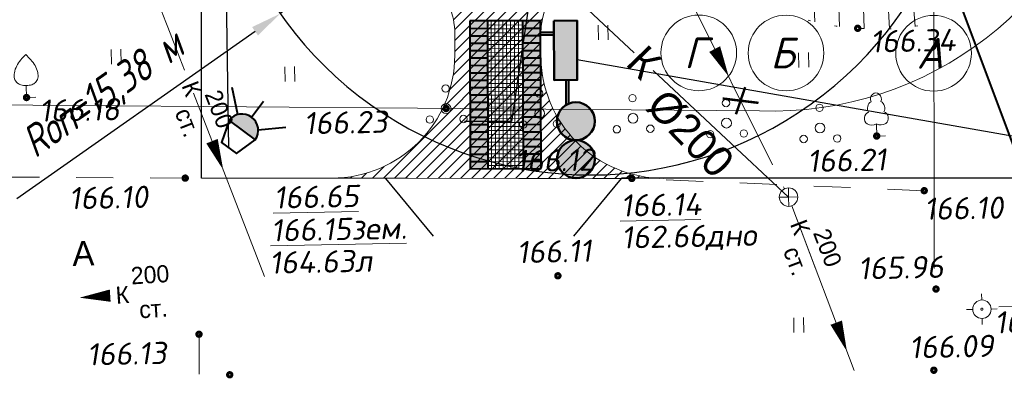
# Model space of a CAD drawing. Header units: millimetres. Extents: x 528565 to 529698, y -48331 to -46821.
# Tile 18 of 53: x 528952 to 528992, y -47358 to -47344. Entities that reach past the tile are written whole.
import ezdxf
from ezdxf import colors
from ezdxf.entities.mleader import LeaderData, LeaderLine
from ezdxf.enums import TextEntityAlignment as Align
from ezdxf.math import Vec2, Vec3

# ---------------------------------------------------------------- set-up
doc = ezdxf.new("R2010")
doc.units = ezdxf.units.MM
for name, pattern in [('LU024', [3, 1.5, -1.5]), ('LU197', [9, 8, -1]), ('LUTT007', [1, 0, -1])]:
    doc.linetypes.add(name, pattern=pattern)
doc.layers.get('Defpoints').update_dxf_attribs({"color": 140})
for name, color, linetype, lineweight in [('!ПОС_траншея', 42, 'Continuous', 40), ('02 План', 7, 'Continuous', 25), ('_ПР_КЛ_10', 10, 'ОПС_W2', 30), ('ELEKTROSET_', 6, 'LU1191', 9), ('KANALIZACIA', 1, 'LU197', 13), ('OTMETKI', 7, 'Continuous', 13), ('TEXT', 7, 'Continuous', 13), ('TOPOGRAFIA', 7, 'Continuous', 13), ('ГП ГП', 10, 'ОПС_W2', 30), ('Пожарка', 1, 'Continuous', 40), ('Уличн.ограждение', 172, 'FENCELINE1', 50), ('электрика', 1, 'Continuous', 40), ('ЭС', 1, 'Continuous', 60)]:
    doc.layers.add(name, color=color, linetype=linetype, lineweight=lineweight)
doc.layers.add('_ГП_Штр.тротуар', color=7, linetype='Continuous', lineweight=13, true_color=0xc77a5c)
doc.layers.add('ГП ОСИ', color=7, linetype='Continuous')
doc.layers.add('ГП СЕТИ', color=7, linetype='Continuous')
doc.styles.add('ESKD1', font='txt', dxfattribs={"width": 1.2, "oblique": 14.99430549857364})
doc.styles.add('GOST 2.304', font='CS_Gost2304.shx', dxfattribs={"oblique": 15})
doc.styles.add('SIMPLEX_K', font='txt')
doc.styles.get("Standard").update_dxf_attribs({"font": 'arial.ttf'})
doc.styles.add('Standard_k', font='simplex.shx', dxfattribs={"oblique": 10})
doc.styles.add('ОПС', font='arial.ttf')
doc.styles.add('СГЕНЕРИР_СТИЛЬ_1', font='times.ttf')
doc.styles.add('тип1', font='txt.shx')
doc.linetypes.add('FENCELINE1', pattern='A,6.35,-2.54,[133,ltypeshp.shx,S=2.54,R=0,X=-2.54,Y=0],-2.54,25.4', length=36.83)
doc.linetypes.add('g5_474_2b', pattern='A,1,-0.25,[33,GUGK_2005.shx,S=1,R=0,X=0,Y=0],-0.25,1', length=2.5)
doc.linetypes.add('LU1191', pattern='A,1,-2,0.29,[131,ltypeshp01.shx,S=1.3,R=180,X=0.9229999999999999,Y=0.65],0.29,[131,ltypeshp01.shx,S=1.3,R=180,X=1.3,Y=0.65],5,[131,ltypeshp01.shx,S=1.3,R=0,X=-1.3,Y=-0.65],0.58,[131,ltypeshp01.shx,S=1.3,R=0,X=-1.3,Y=-0.65],-2,3', length=14.16)
doc.linetypes.add('MyLine', pattern='A,5,-1,["ЭлС",Standard,S=1,R=0,X=0,Y=-0.5],-4', length=10)
doc.linetypes.add('ОПС_W2', pattern='A,10,-0.5,["W2",ОПС,S=1,R=0,X=0,Y=-0.5],-2.5', length=13)
doc.linetypes.add('пути', pattern='A,3.81,[130,ltypeshp.shx,S=6.35,R=0,X=0,Y=0],3.81', length=7.62)
doc.linetypes.add('связь', pattern='A,2.5,-1.5,["/",тип1,S=-1,R=0,X=0,Y=0.5],-1.5,2.5', length=8)
doc.dimstyles.new('ISO-25', dxfattribs={"dimtxt": 2.5, "dimasz": 2.5, "dimexe": 1.25, "dimexo": 0.625, "dimtad": 1, "dimtxsty": 'Standard', "dimcen": 2.5, "dimadec": 0, "dimazin": 0, "dimtfac": 1, "dimtmove": 0, "dimatfit": 3, "dimfxl": 0, "dimarcsym": 0})

# ---------------------------------------------------------------- blocks, each defined once
blk = doc.blocks.new('Pk_blok')
at = {"color": 0, "linetype": 'Continuous', "lineweight": 13, "const_width": 0.25}
blk.add_lwpolyline([(-0.175, 0, 1), (0.175, 0, 1)], format="xyb", close=True, dxfattribs=at)
blk = doc.blocks.new('KK_blok')
at = {"color": 0, "linetype": 'Continuous', "lineweight": 13}
for q in [(-0.75, 9.18454765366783e-17), (4.592273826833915e-17, 0.75), (-1.377682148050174e-16, -0.75), (0.75, -1.836909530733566e-16)]:
    blk.add_line((0, 0), q, dxfattribs=at)
blk.add_circle((0, 0), 0.75, dxfattribs=at)
blk = doc.blocks.new('U3882')
at = {"layer": 'TOPOGRAFIA'}
blk.add_lwpolyline([(0, 0.9794138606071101), (0, 0), (0.7625562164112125, 0.00207088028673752)], dxfattribs=at)
blk.add_open_spline([(0, 3.4902818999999), (0.1413497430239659, 3.350951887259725), (0.4180826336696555, 3.078173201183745), (0.7648066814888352, 2.59542138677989), (0.9660154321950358, 2.077771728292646), (0.9982355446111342, 1.560509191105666), (0.7743433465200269, 1.193416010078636), (0.419890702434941, 0.9897153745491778), (0.0006247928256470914, 0.9742393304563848), (-0.4124746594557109, 0.986662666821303), (-0.7599777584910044, 1.193398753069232), (-1.001415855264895, 1.549069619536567), (-0.9650760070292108, 2.07852754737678), (-0.7650761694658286, 2.595204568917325), (-0.4180123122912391, 3.078229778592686), (-0.1413259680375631, 3.350971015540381), (0, 3.4902818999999)], degree=3, knots=[0, 0, 0, 0, 0.6056083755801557, 1.185653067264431, 1.776143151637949, 2.240838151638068, 2.64244907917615, 2.990040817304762, 3.470374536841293, 3.950708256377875, 4.268678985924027, 4.696621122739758, 5.161316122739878, 5.751806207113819, 6.331850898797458, 6.937459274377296, 6.937459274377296, 6.937459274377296, 6.937459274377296], dxfattribs=at)
blk = doc.blocks.new('U388')
at = {"layer": 'TOPOGRAFIA'}
for p, q in [((0, 0.9806231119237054), (0, 0)), ((0, 0), (0.7200000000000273, 0.002031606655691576))]:
    blk.add_line(p, q, dxfattribs=at)
for centre, major_axis, ratio, start_param, end_param in [((0, 3.004683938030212), (4.160164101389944e-16, 0.4953160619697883), 0.9000000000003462, 4.281298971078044, 8.285071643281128), ((-0.1460103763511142, 2.251308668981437), (-4.133707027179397e-14, 0.617547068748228), 0.8999999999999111, 0.4847449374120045, 2.084744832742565), ((0.1460103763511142, 2.251308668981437), (4.128832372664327e-14, 0.6175470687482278), 0.8999999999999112, 4.19844047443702, 5.798440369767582), ((-0.4977695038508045, 1.437670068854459), (1.712278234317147e-12, 0.5307801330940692), 0.8999999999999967, 0.2804679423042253, 2.547920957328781), ((0.4977695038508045, 1.437670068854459), (-1.712874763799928e-12, 0.5307801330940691), 0.8999999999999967, 3.735264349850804, 6.00271736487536), ((-0.3662926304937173, 1.884971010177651), (1.42535125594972e-12, 0.991709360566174), 0.9000000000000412, 2.678506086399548, 3.564479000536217), ((0.3662926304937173, 1.884971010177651), (-1.427068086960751e-12, 0.9917093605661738), 0.9000000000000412, 2.718706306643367, 3.604679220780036)]:
    blk.add_ellipse(centre, major_axis=major_axis, ratio=ratio, start_param=start_param, end_param=end_param, dxfattribs=at)
blk = doc.blocks.new('U394')
for centre, radius in [((-0.007333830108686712, 1.633033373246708), 0.3), ((0, 0), 0.4), ((-1.344137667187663, -0.8689467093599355), 0.3), ((1.388695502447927, -0.8773993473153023), 0.3)]:
    blk.add_circle(centre, radius)
blk = doc.blocks.new('U401t')
at = {"layer": 'TOPOGRAFIA'}
for p, q in [((-0.4000000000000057, 0), (-0.4000000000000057, 1.199999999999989)), ((0.4000000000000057, 0), (0.4000000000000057, 1.199999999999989))]:
    blk.add_line(p, q, dxfattribs=at)
blk = doc.blocks.new('OSI_ZDAN')
at = {"layer": '_ПР_КЛ_10', "color": 0, "linetype": 'Continuous', "lineweight": 0}
blk.add_circle((0, 0), 3.2, dxfattribs=at)
at = {"layer": '_ПР_КЛ_10', "color": 0, "linetype": 'Continuous', "lineweight": 0, "style": 'ESKD1', "oblique": 14.99430549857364, "width": 1.2}
blk.add_attdef('NAME', text='', height=2.6, dxfattribs=at).set_placement((-0.3, 0), align=Align.MIDDLE_CENTER)
blk = doc.blocks.new('TSO_blok')
at = {"color": 0, "linetype": 'Continuous', "lineweight": 15}
for p, q in [((4.592273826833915e-17, 0.75), (7.653789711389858e-17, 1.25)), ((-0.75, 9.18454765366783e-17), (-1.25, 1.530757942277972e-16)), ((-1.377682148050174e-16, -0.75), (-2.296136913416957e-16, -1.25)), ((0.75, -1.836909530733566e-16), (1.25, -3.061515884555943e-16))]:
    blk.add_line(p, q, dxfattribs=at)
at = {"color": 0, "linetype": 'Continuous', "lineweight": 15, "const_width": 0.075}
blk.add_lwpolyline([(-0.0875, 0, 1), (0.0875, 0, 1)], format="xyb", close=True, dxfattribs=at)
at = {"color": 0, "linetype": 'Continuous', "lineweight": 15}
blk.add_circle((0, 0), 0.75, dxfattribs=at)
blk = doc.blocks.new('A$C7B8D562C')
at = {"layer": '_ПР_КЛ_10', "linetype": 'ByBlock', "lineweight": 0, "const_width": 0.1, "flags": 128}
for points in [[(42.2179896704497, 7.817594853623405), (41.8436823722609, 6.717278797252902)], [(41.30105010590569, 7.356118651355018), (42.7606219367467, 7.178754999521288)]]:
    blk.add_lwpolyline(points, dxfattribs=at)
at = {"layer": 'ELEKTROSET_', "flags": 128}
blk.add_lwpolyline([(8.016607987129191, 7.126805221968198), (42.80251183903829, 6.85531070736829, 0.3597034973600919), (57.24494816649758, 17.96508080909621), (57.28804194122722, 28.74507824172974), (56.53590461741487, 61.27555187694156), (56.68571543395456, 111.9720983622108), (56.58426590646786, 152.7959929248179), (56.30012339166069, 156.1553225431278), (73.83854515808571, 156.5145812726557)], format="xyb", dxfattribs=at)
at = {"layer": 'KANALIZACIA'}
for p, q in [((31.73573597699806, 27.94035318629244), (43.81564220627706, 3.683484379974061)), ((22.6680641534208, 0.1149533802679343), (16.74702523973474, 15.39878499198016)), ((44.11575764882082, 2.997156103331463), (45.08450575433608, 0.4420751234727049)), ((44.11575764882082, 2.997156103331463), (46.65723483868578, -3.706010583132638))]:
    blk.add_line(p, q, dxfattribs=at)
at = {"layer": 'KANALIZACIA', "linetype": 'Continuous'}
for points in [[(40.97739080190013, 9.366398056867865, 0.50000486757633, 0, 0), (41.54766653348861, 8.254050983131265, 0, 0, 0), (40.93176874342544, 9.455385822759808, 0, 0, 0)], [(20.5326726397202, 5.621562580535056, 0.50000486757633, 0, 0), (20.98788457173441, 4.457383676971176, 0, 0, 0), (20.49625568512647, 5.714696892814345, 0, 0, 0)], [(45.92218131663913, -1.755592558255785, 0.50000486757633, 0, 0), (46.35756295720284, -2.927331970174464, 0, 0, 0), (45.88735078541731, -1.6618534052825, 0, 0, 0)]]:
    blk.add_lwpolyline(points, format="xyseb", dxfattribs=at)
at = {"layer": 'TOPOGRAFIA'}
for p, q in [((46.00732229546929, 11.61741698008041), (46.0486788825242, 10.27840153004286)), ((47.00677768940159, 11.65064892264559), (47.06177075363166, 10.195874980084)), ((48.00567985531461, 11.69734282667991), (48.09323661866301, 10.18521418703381)), ((49.00295184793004, 11.77065788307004), (49.13834860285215, 10.28924910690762)), ((45.00785062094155, 11.58465389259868), (45.04820548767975, 10.46718978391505))]:
    blk.add_line(p, q, dxfattribs=at)
blk.add_lwpolyline([(49.90161686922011, 0.4420751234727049), (49.89039307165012, 13.9786207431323)], dxfattribs=at)
at = {"layer": 'TOPOGRAFIA', "linetype": 'LU024', "flags": 128}
blk.add_lwpolyline([(49.50067603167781, 3.608863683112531), (37.60785587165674, 4.10741288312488), (19.44362355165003, 4.119419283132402), (8.016607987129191, 4.185697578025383)], dxfattribs=at)
at = {"layer": 'TOPOGRAFIA', "linetype": 'LUTT007', "lineweight": 20}
blk.add_open_spline([(42.80445216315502, 11.49352983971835), (43.46886602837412, 11.12105218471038), (44.71644864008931, 10.42164377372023), (47.14159475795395, 10.13291798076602), (48.93506943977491, 10.16024492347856), (49.89329758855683, 10.47560623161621)], degree=3, knots=[0, 0, 0, 0, 2.25557942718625, 4.235344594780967, 7.307954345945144, 7.307954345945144, 7.307954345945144, 7.307954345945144], dxfattribs=at)
at = {"layer": 'ГП СЕТИ', "color": 25}
for p, q in [((35.6228607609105, 11.14578672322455), (37.69825168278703, 9.209906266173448)), ((38.47023065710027, 8.489820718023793), (43.98281147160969, 3.347802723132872))]:
    blk.add_line(p, q, dxfattribs=at)
at = {"layer": 'OTMETKI', "linetype": 'Continuous'}
for p, xscale, yscale, zscale, rotation in [((46.79687475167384, 10.21093984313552), 0.50000486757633, 0.50000486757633, 0.50000486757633, 1.173488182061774), ((12.98908443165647, 7.396952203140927), 0.50000486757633, 0.50000486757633, 0.50000486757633, 1.173488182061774), ((30.05501687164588, 6.94835724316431), 0.50000486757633, 0.50000486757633, 0.50000486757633, 1.173488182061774), ((47.56772767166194, 5.831765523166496), 0.50000486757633, 0.50000486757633, 0.50000486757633, 1.173488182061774), ((47.56772767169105, 5.831765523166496), 0.50000486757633, 0.50000486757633, 0.50000486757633, 1.173488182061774), ((19.44362355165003, 4.119419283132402), 0.50000486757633, 0.50000486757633, 0.50000486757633, 1.173488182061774), ((37.60785587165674, 4.10741288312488), 0.50000486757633, 0.50000486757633, 0.50000486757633, 1.173488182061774), ((49.50067603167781, 3.608863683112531), 0.50000486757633, 0.50000486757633, 0.50000486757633, 1.173488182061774), ((49.50067603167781, 3.608863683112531), 0.50000486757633, 0.50000486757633, 0.50000486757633, 1.173488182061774), ((34.60124287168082, 0.1499701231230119), 0.50000486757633, 0.50000486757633, 0.50000486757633, 1.173488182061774), ((49.98065979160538, -0.3891838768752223), 0.50000486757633, 0.50000486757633, 0.50000486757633, 1.173488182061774), ((49.89221355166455, -3.688719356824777), 0.5000048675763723, 0.5000048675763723, 0.5000048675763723, 250.9950757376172), ((49.89221355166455, -3.688719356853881), 0.50000486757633, 0.50000486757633, 0.50000486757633, 1.173488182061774)]:
    blk.add_blockref('Pk_blok', p, dxfattribs=dict(at, xscale=xscale, yscale=yscale, zscale=zscale, rotation=rotation))
at = {"layer": 'TOPOGRAFIA', "xscale": 0.50000486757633, "yscale": 0.50000486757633, "zscale": 0.50000486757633, "rotation": 1.173488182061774}
for name, p in [('U401t', (36.45059548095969, 9.739315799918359)), ('U401t', (16.63836475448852, 8.75932982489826)), ('U401t', (44.60247633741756, 8.62185590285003)), ('U3882', (12.98908443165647, 7.396952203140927)), ('U401t', (23.70674832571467, 8.049853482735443)), ('U394', (30.05501687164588, 6.94835724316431)), ('U394', (33.85635166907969, 6.751043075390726)), ('U388', (47.56772767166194, 5.831765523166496)), ('U388', (47.56772767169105, 5.831765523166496)), ('U394', (37.65768646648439, 6.553728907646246)), ('U394', (41.4590212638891, 6.356414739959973)), ('U394', (45.26035606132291, 6.159100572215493)), ('U394', (45.26035606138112, 6.159100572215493)), ('U401t', (44.40332624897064, -2.154072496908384))]:
    blk.add_blockref(name, p, dxfattribs=at)
at = {"layer": 'TOPOGRAFIA', "linetype": 'Continuous', "xscale": 0.50000486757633, "yscale": 0.50000486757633, "zscale": 0.50000486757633, "rotation": 1.173488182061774}
for name, p in [('KK_blok', (43.98281147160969, 3.347802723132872)), ('TSO_blok', (51.84825745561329, -1.20891612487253))]:
    blk.add_blockref(name, p, dxfattribs=at)
at = {"layer": 'ГП ОСИ', "color": 5, "linetype": 'Continuous', "lineweight": 30, "ltscale": 0.4807692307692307, "xscale": 0.4807692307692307, "yscale": 0.4807692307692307, "zscale": 0.4807692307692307}
for p, values in [((40.33041694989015, 9.211819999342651), {'NAME': 'Г'}), ((49.8804029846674, 9.195487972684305), {'NAME': 'А'})]:
    blk.add_blockref('OSI_ZDAN', p, dxfattribs=at).add_auto_attribs(values)
at = {"layer": 'ГП ОСИ', "color": 5, "linetype": 'ByBlock', "lineweight": 0, "xscale": 0.4807692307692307, "yscale": 0.4807692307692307, "zscale": 0.4807692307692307}
blk.add_blockref('OSI_ZDAN', (43.88041175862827, 9.205748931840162), dxfattribs=at).add_auto_attribs({'NAME': 'Б'})
at = {"layer": 'KANALIZACIA', "linetype": 'Continuous', "lineweight": 13, "style": 'SIMPLEX_K'}
for rotation, p in [(291.1766368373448, (19.70754469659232, 7.756869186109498)), (290.7640100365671, (44.45851494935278, 2.126027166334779)), (290.7640100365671, (44.45851494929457, 2.126027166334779))]:
    blk.add_text('К', height=0.700006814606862, rotation=rotation, dxfattribs=at).set_placement(p, align=Align.MIDDLE)
for s, rotation, p in [('200', 291.1766368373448, (20.21983490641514, 7.530672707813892)), ('ст.', 291.1766368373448, (19.00607299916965, 6.795586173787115)), ('200', 290.7640100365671, (44.96916289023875, 1.896147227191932)), ('200', 290.7640100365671, (44.96916289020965, 1.896147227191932)), ('ст.', 290.7640100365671, (43.75013863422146, 1.169820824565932))]:
    blk.add_text(s, height=0.700006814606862, rotation=rotation, dxfattribs=at).set_placement(p)
at = {"layer": 'KANALIZACIA', "linetype": 'Continuous', "lineweight": 13, "style": 'Standard_k', "oblique": 10}
for s, p in [('162.66дно', (37.19412492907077, 1.255726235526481)), ('164.63л', (22.87656941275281, 0.2306936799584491))]:
    blk.add_text(s, height=0.9000087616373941, rotation=1.173488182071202, dxfattribs=at).set_placement(p)
at = {"layer": 'OTMETKI', "style": 'Standard_k', "oblique": 10}
for s, rotation, p in [('166.34', 1.173488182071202, (47.29882275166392, 10.12119984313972)), ('166.18', 1.173488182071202, (13.49103243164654, 7.307212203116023)), ('166.23', 1.173488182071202, (24.25572243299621, 6.797594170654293)), ('166.12', 1.173488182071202, (32.86224353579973, 5.260319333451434)), ('166.21', 1.173488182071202, (44.73573539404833, 5.263640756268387)), ('166.21', 1.173488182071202, (44.73573539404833, 5.263640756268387)), ('166.10', 1.173488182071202, (14.70099632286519, 3.747783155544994)), ('%%u166.65', 1.173488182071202, (23.03335708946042, 3.77760531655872)), ('%%u166.14', 1.173488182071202, (37.14915084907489, 3.451287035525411)), ('166.10', 0.9425058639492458, (49.49458514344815, 3.322166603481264)), ('166.10', 0.9425058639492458, (49.49458514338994, 3.322166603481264)), ('%%u166.15зем.', 1.173488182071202, (22.92454285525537, 2.442770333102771)), ('166.11', 1.173488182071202, (32.91685543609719, 1.559087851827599)), ('165.96', 1.173488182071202, (46.80341910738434, 0.898215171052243)), ('165.96', 1.173488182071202, (46.80341910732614, 0.898215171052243)), ('%%o165.99', 1.173488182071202, (52.35020545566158, -1.29865612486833)), ('166.09', 1.173488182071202, (48.88174813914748, -2.311947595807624))]:
    blk.add_text(s, height=0.9000087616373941, rotation=rotation, dxfattribs=at).set_placement(p, align=Align.TOP_LEFT)
at = {"layer": 'TEXT', "style": 'SIMPLEX_K'}
blk.add_text('А', height=1.00000973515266, rotation=1.173488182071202, dxfattribs=at).set_placement((14.86381143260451, 0.5522305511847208))
at = {"layer": 'ГП СЕТИ', "color": 25, "style": 'SIMPLEX_K'}
for s, p in [('К', (37.31090512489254, 8.748017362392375)), ('%%C200', (38.13209182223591, 6.980612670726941))]:
    blk.add_text(s, height=1.25, rotation=314, dxfattribs=at).set_placement(p)
blk = doc.blocks.new('_None')
blk = doc.blocks.new('moidodir')
at = {"layer": '_ГП_Штр.тротуар', "lineweight": 50, "true_color": 0x293189}
h = blk.add_hatch(color=177, dxfattribs=at)
h.dxf.hatch_style = 1
h.paths.add_polyline_path([(-128.0936206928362, -28.40609771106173, 1), (-97.21527701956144, -28.40609771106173, 1)])
h.paths.add_polyline_path([(-97.21527701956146, -28.40609771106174, 1), (-66.33693334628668, -28.40609771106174, 1)])
h.paths.add_polyline_path([(1.4210854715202e-14, -10.74819406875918), (-48.25512163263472, -10.74819406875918), (-48.25512163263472, -29.70271533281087), (0, -29.70271533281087)])
h.paths.add_polyline_path([(-48.25512163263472, -20.22545470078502), (-68.68240032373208, -20.22545470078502, -0.03983622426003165), (-67.55074956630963, -22.40549069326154), (-48.25512163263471, -22.40549069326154)])
h.paths.add_polyline_path([(-9.581402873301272, 3.552713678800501e-15), (-11.76327211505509, 0), (-11.7632721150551, -10.74819406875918), (-9.581402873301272, -10.74819406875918)])
h.paths.add_polyline_path([(-114.2377348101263, 57.72011864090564), (-120.2502471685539, 57.72011864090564), (-120.2502471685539, 43.29008898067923), (-114.2377348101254, 43.29008898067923)])
h.paths.add_polyline_path([(-108.2252224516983, 57.72011864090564), (-114.2377348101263, 57.72011864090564), (-114.2377348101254, 43.29008898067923), (-108.2252224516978, 43.29008898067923)])
h.paths.add_polyline_path([(-102.2127100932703, 57.72011864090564), (-108.2252224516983, 57.72011864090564), (-108.2252224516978, 43.29008898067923), (-102.2127100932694, 43.29008898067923)])
h.paths.add_polyline_path([(-96.20019773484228, 57.72011864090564), (-102.2127100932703, 57.72011864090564), (-102.2127100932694, 43.29008898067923), (-96.20019773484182, 43.29008898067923)])
h.paths.add_polyline_path([(-90.18768537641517, 57.72011864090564), (-96.20019773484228, 57.72011864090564), (-96.20019773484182, 43.29008898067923), (-90.18768537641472, 43.29008898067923)])
h.paths.add_polyline_path([(-84.17517301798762, 57.72011864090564), (-90.18768537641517, 57.72011864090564), (-90.18768537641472, 43.29008898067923), (-84.17517301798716, 43.29008898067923)])
h.paths.add_polyline_path([(-78.16266065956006, 57.72011864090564), (-84.17517301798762, 57.72011864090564), (-84.17517301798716, 43.29008898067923), (-78.16266065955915, 43.29008898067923)])
h.paths.add_polyline_path([(-72.15014830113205, 57.72011864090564), (-78.16266065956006, 57.72011864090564), (-78.16266065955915, 43.29008898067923), (-72.1501483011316, 43.29008898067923)])
h.paths.add_polyline_path([(-66.13763594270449, 57.72011864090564), (-72.15014830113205, 57.72011864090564), (-72.1501483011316, 43.29008898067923), (-66.13763594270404, 43.29008898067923)])
h.paths.add_polyline_path([(-60.12512358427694, 57.72011864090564), (-66.13763594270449, 57.72011864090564), (-66.13763594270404, 43.29008898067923), (-60.12512358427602, 43.29008898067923)])
h.paths.add_polyline_path([(-54.11261122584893, 57.72011864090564), (-60.12512358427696, 57.72011864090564), (-60.12512358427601, 43.29008898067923), (-54.11261122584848, 43.29008898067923)])
h.paths.add_polyline_path([(-48.10009886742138, 57.72011864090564), (-54.11261122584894, 57.72011864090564), (-54.11261122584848, 43.29008898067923), (-48.10009886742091, 43.29008898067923)])
h.paths.add_polyline_path([(-42.08758650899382, 57.72011864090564), (-48.10009886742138, 57.72011864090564), (-48.10009886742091, 43.29008898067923), (-42.08758650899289, 43.29008898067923)])
h.paths.add_polyline_path([(-36.07507415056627, 57.72011864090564), (-42.08758650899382, 57.72011864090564), (-42.08758650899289, 43.29008898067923), (-36.07507415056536, 43.29008898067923)])
h.paths.add_polyline_path([(-30.06256179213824, 57.72011864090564), (-36.07507415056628, 57.72011864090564), (-36.07507415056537, 43.29008898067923), (-30.06256179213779, 43.29008898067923)])
h.paths.add_polyline_path([(-24.05004943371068, 57.72011864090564), (-30.06256179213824, 57.72011864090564), (-30.06256179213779, 43.29008898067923), (-24.05004943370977, 43.29008898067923)])
h.paths.add_polyline_path([(-18.03753707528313, 57.72011864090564), (-24.05004943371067, 57.72011864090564), (-24.05004943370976, 43.29008898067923), (-18.03753707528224, 43.29008898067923)])
h.paths.add_polyline_path([(-12.02502471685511, 57.72011864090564), (-18.03753707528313, 57.72011864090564), (-18.03753707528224, 43.29008898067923), (-12.02502471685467, 43.29008898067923)])
h.paths.add_polyline_path([(-6.012512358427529, 57.72011864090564), (-12.02502471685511, 57.72011864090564), (-12.02502471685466, 43.29008898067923), (-6.012512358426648, 43.29008898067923)])
h.paths.add_polyline_path([(-1.4210854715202e-14, 57.72011864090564), (-6.012512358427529, 57.72011864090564), (-6.012512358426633, 43.29008898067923), (-1.4210854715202e-14, 43.29008898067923)])
h.paths.add_polyline_path([(0, 14.43002966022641), (-6.012512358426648, 14.43002966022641), (-6.012512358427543, 0), (0, -7.105427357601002e-15)])
h.paths.add_polyline_path([(-6.012512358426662, 14.43002966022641), (-12.02502471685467, 14.43002966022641), (-12.02502471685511, 0), (-6.012512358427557, 7.105427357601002e-15)])
h.paths.add_polyline_path([(-12.02502471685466, 14.4300296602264), (-18.03753707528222, 14.4300296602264), (-18.03753707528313, -7.105427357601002e-15), (-12.02502471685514, 0)])
h.paths.add_polyline_path([(-18.03753707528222, 14.43002966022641), (-24.05004943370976, 14.43002966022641), (-24.05004943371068, 0), (-18.03753707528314, -7.105427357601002e-15)])
h.paths.add_polyline_path([(-24.05004943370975, 14.43002966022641), (-30.06256179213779, 14.43002966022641), (-30.06256179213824, 0), (-24.05004943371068, 0)])
h.paths.add_polyline_path([(-30.0625617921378, 14.43002966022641), (-36.07507415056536, 14.43002966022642), (-36.07507415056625, 0), (-30.06256179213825, 7.105427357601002e-15)])
h.paths.add_polyline_path([(-36.07507415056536, 14.43002966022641), (-42.0875865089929, 14.43002966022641), (-42.08758650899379, 0), (-36.07507415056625, 7.105427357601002e-15)])
h.paths.add_polyline_path([(-42.0875865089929, 14.43002966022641), (-48.10009886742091, 14.43002966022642), (-48.10009886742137, 0), (-42.08758650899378, -7.105427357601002e-15)])
h.paths.add_polyline_path([(-48.10009886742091, 14.43002966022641), (-54.11261122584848, 14.43002966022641), (-54.11261122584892, 0), (-48.10009886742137, 0)])
h.paths.add_polyline_path([(-54.1126112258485, 14.43002966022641), (-60.12512358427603, 14.43002966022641), (-60.12512358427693, 0), (-54.11261122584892, 0)])
h.paths.add_polyline_path([(-60.12512358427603, 14.43002966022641), (-66.13763594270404, 14.43002966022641), (-66.13763594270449, 0), (-60.12512358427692, 0)])
h.paths.add_polyline_path([(-66.13763594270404, 14.43002966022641), (-72.1501483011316, 14.43002966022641), (-72.15014830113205, 0), (-66.13763594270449, 0)])
h.paths.add_polyline_path([(-72.1501483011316, 14.43002966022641), (-78.16266065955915, 14.43002966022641), (-78.16266065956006, 0), (-72.15014830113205, 0)])
h.paths.add_polyline_path([(-78.16266065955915, 14.43002966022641), (-84.17517301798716, 14.43002966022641), (-84.17517301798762, 0), (-78.16266065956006, -7.105427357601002e-15)])
h.paths.add_polyline_path([(-90.18768537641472, 14.43002966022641), (-96.20019773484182, 14.43002966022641), (-96.20019773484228, 0), (-90.18768537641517, 7.105427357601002e-15)])
h.paths.add_polyline_path([(-84.17517301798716, 14.43002966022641), (-90.18768537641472, 14.43002966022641), (-90.18768537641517, -7.105427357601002e-15), (-84.17517301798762, -7.105427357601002e-15)])
h.paths.add_polyline_path([(-96.20019773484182, 14.43002966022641), (-102.2127100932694, 14.43002966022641), (-102.2127100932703, 0), (-96.20019773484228, -7.105427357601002e-15)])
h.paths.add_polyline_path([(-102.2127100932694, 14.43002966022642), (-108.2252224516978, 14.43002966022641), (-108.2252224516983, 0), (-102.2127100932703, 7.105427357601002e-15)])
h.paths.add_polyline_path([(-108.2252224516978, 14.43002966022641), (-114.2377348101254, 14.43002966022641), (-114.2377348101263, 0), (-108.2252224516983, -7.105427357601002e-15)])
h.paths.add_polyline_path([(-114.2377348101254, 14.43002966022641), (-120.2502471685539, 14.43002966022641), (-120.2502471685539, 0), (-114.2377348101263, 0)])
at = {"layer": '_ГП_Штр.тротуар', "lineweight": 20, "true_color": 0x293189}
h = blk.add_hatch(dxfattribs=at)
h.set_pattern_fill('ANSI37', color=177, angle=45)
h.set_pattern_definition([(90, (0, 0), (-3.175, 0), []), (180, (0, 0), (-2.220446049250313e-16, -3.175), [])])
h.paths.add_polyline_path([(0, 43.29008898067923), (-120.2502471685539, 43.29008898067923), (-120.2502471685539, 14.43002966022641), (0, 14.43002966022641)])
at = {"lineweight": 40, "ltscale": 200}
for p, q in [((0, 57.72011864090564), (-120.2502471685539, 57.72011864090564)), ((-120.2502471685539, 57.72011864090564), (-120.2502471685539, 0)), ((-114.2377348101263, 57.72011864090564), (-114.2377348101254, 43.29008898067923)), ((-108.2252224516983, 57.72011864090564), (-108.2252224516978, 43.29008898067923)), ((-102.2127100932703, 57.72011864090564), (-102.2127100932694, 43.29008898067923)), ((-96.20019773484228, 57.72011864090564), (-96.20019773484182, 43.29008898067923)), ((-90.18768537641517, 57.72011864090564), (-90.18768537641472, 43.29008898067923)), ((-84.17517301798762, 57.72011864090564), (-84.17517301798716, 43.29008898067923)), ((-78.16266065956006, 57.72011864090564), (-78.16266065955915, 43.29008898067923)), ((-72.15014830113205, 57.72011864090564), (-72.1501483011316, 43.29008898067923)), ((-66.13763594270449, 57.72011864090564), (-66.13763594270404, 43.29008898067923)), ((-60.12512358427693, 57.72011864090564), (-60.12512358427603, 43.29008898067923)), ((-54.11261122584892, 57.72011864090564), (-54.11261122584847, 43.29008898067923)), ((-48.10009886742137, 57.72011864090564), (-48.10009886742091, 43.29008898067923)), ((-42.08758650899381, 57.72011864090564), (-42.0875865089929, 43.29008898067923)), ((-36.07507415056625, 57.72011864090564), (-36.07507415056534, 43.29008898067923)), ((-30.06256179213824, 57.72011864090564), (-30.06256179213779, 43.29008898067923)), ((-24.05004943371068, 57.72011864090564), (-24.05004943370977, 43.29008898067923)), ((-18.03753707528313, 57.72011864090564), (-18.03753707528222, 43.29008898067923)), ((-12.02502471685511, 57.72011864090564), (-12.02502471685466, 43.29008898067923)), ((-6.012512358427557, 57.72011864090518), (-6.012512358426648, 43.29008898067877)), ((0, 0), (0, 57.72011864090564)), ((0, 43.29008898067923), (-120.2502471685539, 43.29008898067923)), ((-120.2502471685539, 14.43002966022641), (0, 14.43002966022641)), ((-114.2377348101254, 14.43002966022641), (-114.2377348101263, 0)), ((-108.2252224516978, 14.43002966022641), (-108.2252224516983, 0)), ((-102.2127100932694, 14.43002966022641), (-102.2127100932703, 0)), ((-96.20019773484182, 14.43002966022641), (-96.20019773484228, 0)), ((-90.18768537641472, 14.43002966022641), (-90.18768537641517, 0)), ((-84.17517301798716, 14.43002966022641), (-84.17517301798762, 0)), ((-78.16266065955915, 14.43002966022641), (-78.16266065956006, 0)), ((-72.1501483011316, 14.43002966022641), (-72.15014830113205, 0)), ((-66.13763594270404, 14.43002966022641), (-66.13763594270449, 0)), ((-60.12512358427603, 14.43002966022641), (-60.12512358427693, 0)), ((-54.11261122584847, 14.43002966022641), (-54.11261122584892, 0)), ((-48.10009886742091, 14.43002966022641), (-48.10009886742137, 0)), ((-42.0875865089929, 14.43002966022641), (-42.08758650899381, 0)), ((-36.07507415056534, 14.43002966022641), (-36.07507415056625, 0)), ((-30.06256179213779, 14.43002966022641), (-30.06256179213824, 0)), ((-24.05004943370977, 14.43002966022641), (-24.05004943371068, 0)), ((-18.03753707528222, 14.43002966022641), (-18.03753707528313, 0)), ((-12.02502471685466, 14.43002966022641), (-12.02502471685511, 0)), ((-6.012512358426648, 14.4300296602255), (-6.012512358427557, -9.094947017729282e-13)), ((-120.2502471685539, 0), (0, 0)), ((-11.76327211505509, -10.74819406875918), (-11.76327211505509, 0)), ((-9.581402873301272, -10.74819406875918), (-9.581402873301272, 0)), ((-48.25512163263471, -20.22545470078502), (-68.6824003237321, -20.22545470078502)), ((-48.25512163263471, -22.40549069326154), (-67.55074956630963, -22.40549069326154))]:
    blk.add_line(p, q, dxfattribs=at)
at = {"lineweight": 50, "ltscale": 200}
blk.add_lwpolyline([(0, -10.74819406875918), (-48.25512163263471, -10.74819406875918), (-48.25512163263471, -29.70271533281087), (0, -29.70271533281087)], close=True, dxfattribs=at)
for centre in [(-112.6544488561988, -28.40609771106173), (-81.77610518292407, -28.40609771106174)]:
    blk.add_circle(centre, 15.43917183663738, dxfattribs=at)
blk = doc.blocks.new('дрл-1000')
at = {"lineweight": 30}
h = blk.add_hatch(color=2, dxfattribs=at)
h.dxf.hatch_style = 1
h.paths.add_polyline_path([(-1.874872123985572, 4.083036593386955), (0.7563254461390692, 4.083036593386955, 1)])
at = {"layer": '!ПОС_траншея', "color": 2, "ltscale": 0.25}
for p, q in [((-0.5592733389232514, 5.398635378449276), (-0.5592733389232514, 7.020913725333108)), ((-1.592097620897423, 4.897944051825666), (-3.278359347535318, 6.407647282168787)), ((0.4735509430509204, 4.897944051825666), (2.159812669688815, 6.407647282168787))]:
    blk.add_line(p, q, dxfattribs=at)
at = {"layer": '!ПОС_траншея', "color": 0, "ltscale": 0.25}
blk.add_line((-1.874872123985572, 4.083036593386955), (0.7563254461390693, 4.083036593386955), dxfattribs=at)
blk.add_lwpolyline([(-1.874872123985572, 4.083036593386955), (-1.314078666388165, 2.284665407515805), (0.1955319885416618, 2.284665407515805), (0.7563254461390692, 4.083036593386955)], dxfattribs=at)
at = {"layer": '!ПОС_траншея', "color": 2, "ltscale": 0.25}
blk.add_lwpolyline([(-1.874872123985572, 4.083036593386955), (0.7563254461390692, 4.083036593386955)], dxfattribs=at)
at = {"layer": '!ПОС_траншея', "color": 0, "ltscale": 0.25}
blk.add_arc((-0.5592733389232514, 4.083036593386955), 1.315598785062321, 0, 180, dxfattribs=at)
blk = doc.blocks.new('*D115')
at = {"color": 0, "lineweight": -2, "transparency": 16777216}
for p, q in [((528974.8801401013, -47334.46536130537), (528962.2667538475, -47343.31306607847)), ((528951.5599869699, -47350.82336589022), (528961.2434132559, -47344.03089198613))]:
    blk.add_line(p, q, dxfattribs=at)
at = {"color": 0, "transparency": 16777216}
blk.add_solid([(528961.1237756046, -47343.86033522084), (528961.3630509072, -47344.20144875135), (528962.2667538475, -47343.31306607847)], dxfattribs=at)
at = {"layer": 'Defpoints', "color": 0, "transparency": 16777216}
for p in [(528974.8801401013, -47334.46536130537), (528962.2667538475, -47343.31306607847)]:
    blk.add_point(p, dxfattribs=at)
at = {"color": 0, "transparency": 16777216, "insert": (528955.1004213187, -47346.6603672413), "char_height": 1.25, "attachment_point": 5, "rotation": 35.047876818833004, "style": 'GOST 2.304', "bg_fill": 3, "box_fill_scale": 1.1, "bg_fill_color": 256, "bg_fill_true_color": 13158600, "bg_fill_transparency": 0}
blk.add_mtext('Rоп=15,38 м', dxfattribs=at)
blk = doc.blocks.new('A$Cc5acb128')
at = {"layer": 'ГП ГП', "linetype": 'ByBlock', "lineweight": 0, "true_color": 0x22346e}
h = blk.add_hatch(dxfattribs=at)
h.set_pattern_fill('ANSI31', color=159, scale=0.1)
h.set_pattern_definition([(45, (0, 0), (-0.2245064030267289, 0.2245064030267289), [])])
edge = h.paths.add_edge_path()
edge.add_line((-3.323619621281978, -16.61886647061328), (-15.3225492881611, -16.62101779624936))
edge.add_line((-15.3225492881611, -16.62101779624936), (-15.32468995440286, -27.39209695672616))
edge.add_line((-15.32468995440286, -27.39209695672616), (-13.02632676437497, -27.39209695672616))
edge.add_line((-13.02632676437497, -27.39209695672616), (-13.02632676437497, -31.89209695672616))
edge.add_line((-13.02632676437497, -31.89209695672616), (-16.52632676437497, -31.89209695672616))
edge.add_line((-16.52632676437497, -31.89209695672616), (-16.52632676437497, -34.74006916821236))
edge.add_line((-16.52632676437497, -34.74006916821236), (-16.02674329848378, -34.73998106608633))
edge.add_arc((-16.0262142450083, -37.73998101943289), 2.999999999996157, -0.007437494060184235, 90.01010417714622, ccw=False)
edge.add_line((-13.02621427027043, -37.74037044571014), (-13.02632676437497, -38.60698457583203))
edge.add_arc((-18.02632676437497, -38.60698457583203), 5, -89.95142051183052, 0, ccw=False)
edge.add_line((-18.02208740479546, -43.60698277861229), (-4.525576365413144, -43.61716645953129))
edge.add_arc((-4.526326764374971, -38.6171665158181), 5.000000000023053, 180.0000000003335, 270.008598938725, ccw=False)
edge.add_line((-9.526326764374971, -38.6171665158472), (-9.526212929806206, -37.73791728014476))
edge.add_arc((-6.526212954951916, -37.73830568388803), 2.999999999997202, 90.01010417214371, 179.9925820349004, ccw=False)
edge.add_line((-6.526742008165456, -34.73830573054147), (-3.327220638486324, -34.73791784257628))
edge.add_line((-3.327220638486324, -34.73791784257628), (-3.323619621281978, -16.61886647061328))
at = {"layer": 'ГП ГП', "linetype": 'ByBlock', "lineweight": 0, "flags": 128}
blk.add_lwpolyline([(-3.323619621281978, -16.61886647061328), (-15.3225492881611, -16.62101779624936), (-15.32468995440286, -27.39209695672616), (-13.02632676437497, -27.39209695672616), (-13.02632676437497, -31.89209695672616), (-16.52632676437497, -31.89209695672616), (-16.52632676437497, -34.74006916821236), (-16.02674329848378, -34.73998106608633, -0.4143032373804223), (-13.02621427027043, -37.74037044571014), (-13.02632676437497, -38.60698457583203, -0.4139652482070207), (-18.02208740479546, -43.60698277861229), (-4.525576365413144, -43.61716645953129, -0.4142575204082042), (-9.526326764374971, -38.6171665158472), (-9.526212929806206, -37.73791728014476, -0.4141239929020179), (-6.526742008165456, -34.73830573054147), (-3.327220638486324, -34.73791784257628)], format="xyb", close=True, dxfattribs=at)
at = {"layer": 'ГП СЕТИ', "linetype": 'ByBlock', "lineweight": 0}
blk.add_lwpolyline([(-3.323619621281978, -16.61886647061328), (-15.3225492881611, -16.62101779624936), (-15.32468995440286, -27.39209695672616), (-13.02632676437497, -27.39209695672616), (-13.02632676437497, -31.89209695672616), (-16.52632676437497, -31.89209695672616), (-16.52632676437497, -34.74006916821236), (-16.02674329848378, -34.73998106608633, -0.4143032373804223), (-13.02621427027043, -37.74037044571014), (-13.02632676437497, -38.60698457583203, -0.4139652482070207), (-18.02208740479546, -43.60698277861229), (-4.525576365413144, -43.61716645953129, -0.4142575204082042), (-9.526326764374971, -38.6171665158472), (-9.526212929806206, -37.73791728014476, -0.4141239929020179), (-6.526742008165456, -34.73830573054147), (-3.327220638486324, -34.73791784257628)], format="xyb", close=True, dxfattribs=at)
blk = doc.blocks.new('*U143')
at = {"lineweight": 30}
h = blk.add_hatch(dxfattribs=at)
h.set_pattern_fill('ANSI31', color=6, scale=4.99999999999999, angle=645.1738300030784, style=0)
h.set_pattern_definition([(330.1738300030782, (-0.1308741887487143, 0.4825680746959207), (0.3108564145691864, 0.5422114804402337), [])])
h.paths.add_polyline_path([(0.09161193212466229, -0.3377976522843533), (-19.21111105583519, -5.572765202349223), (-19.39433492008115, -4.897169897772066), (-0.09161193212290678, 0.3377976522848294)])
at = {"color": 6, "lineweight": 30}
for p, q in [((-0.09161193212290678, 0.3377976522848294), (-19.39433492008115, -4.897169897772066)), ((0.09161193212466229, -0.3377976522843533), (-0.09161193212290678, 0.3377976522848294)), ((0.09161193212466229, -0.3377976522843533), (-19.21111105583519, -5.572765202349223)), ((-19.21111105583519, -5.572765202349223), (-19.3943349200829, -4.897169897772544))]:
    blk.add_line(p, q, dxfattribs=at)
blk = doc.blocks.new('A$C3b05a69d')
at = {"layer": 'Пожарка', "linetype": 'связь'}
for p, q in [((68.20889209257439, -4.591998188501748), (74.9114155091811, -4.591998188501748)), ((74.9114155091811, -4.591998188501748), (75.83593088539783, -6.33638772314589))]:
    blk.add_line(p, q, dxfattribs=at)
for points in [[(12.15863381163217, 25.60295436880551), (12.20177596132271, 23.60340025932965), (57.81739222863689, 8.263056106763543)], [(57.81739222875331, 8.263056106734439), (57.81739222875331, -4.591998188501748), (68.20889209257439, -4.591998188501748), (68.20588076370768, -2.579475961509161)], [(75.83593088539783, -6.336387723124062), (91.54312641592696, -48.20984996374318)]]:
    blk.add_lwpolyline(points, dxfattribs=at)
at = {"layer": 'ЭС', "color": 5, "xscale": 1.999999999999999, "yscale": 1.999999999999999, "zscale": 1.999999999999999, "rotation": 146.238589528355}
blk.add_blockref('*U143', (20.77789252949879, 20.71928752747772), dxfattribs=at)

msp = doc.modelspace()

# ---------------------------------------------------------------- linework, layer by layer
at = {"layer": '!ПОС_траншея', "color": 3, "linetype": 'пути', "lineweight": 25, "ltscale": 0.08}
msp.add_arc((528974.8801401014, -47334.46536130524), 15.40712148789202, 163.5059948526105, 16.70266130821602, dxfattribs=at)
at = {"layer": 'KANALIZACIA', "linetype": 'Continuous'}
msp.add_lwpolyline([(528955.3511689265, -47354.77811372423, 0.5000048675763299, 0, 0), (528954.1038666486, -47354.86037823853, 0, 0, 0), (528955.4509531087, -47354.77153256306, 0, 0, 0)], format="xyseb", dxfattribs=at)
at = {"layer": 'TOPOGRAFIA', "linetype": 'Continuous'}
msp.add_line((528958.9719587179, -47357.96892256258), (528958.963284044, -47356.3459962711), dxfattribs=at)
at = {"layer": 'Уличн.ограждение', "color": 172, "linetype": 'g5_474_2b', "lineweight": 30, "true_color": 0x0000c2}
for points in [[(528959.0602447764, -47311.27841486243), (528997.0561306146, -47311.27841486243), (528997.0561306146, -47350.00150795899), (528976.1432539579, -47350.001507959)], [(528966.5509407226, -47350.01279732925), (528959.0602447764, -47350.00150795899), (528959.0602447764, -47320.47180122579)]]:
    msp.add_lwpolyline(points, dxfattribs=at)

# ---------------------------------------------------------------- block references
at = {"color": 1}
msp.add_blockref('A$Cc5acb128', (528982.3931110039, -47306.39261967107), dxfattribs=at)
at = {"layer": 'OTMETKI', "linetype": 'Continuous', "xscale": 0.50000486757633, "yscale": 0.50000486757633, "zscale": 0.50000486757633, "rotation": 1.173488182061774}
for p in [(528958.963284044, -47356.3459962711), (528960.2133243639, -47357.99475779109)]:
    msp.add_blockref('Pk_blok', p, dxfattribs=at)

# ---------------------------------------------------------------- texts
at = {"layer": 'KANALIZACIA', "linetype": 'Continuous', "lineweight": 13, "style": 'SIMPLEX_K'}
for s, p in [('200', (528956.214887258, -47354.32430411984)), ('ст.', (528956.5532947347, -47355.70236455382))]:
    msp.add_text(s, height=0.700006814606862, rotation=3.773418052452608, dxfattribs=at).set_placement(p)
msp.add_text('К', height=0.700006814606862, rotation=3.773418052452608, dxfattribs=at).set_placement((528955.8458221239, -47354.74548939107), align=Align.MIDDLE)
at = {"layer": 'OTMETKI', "style": 'Standard_k', "oblique": 10}
msp.add_text('166.13', height=0.9000087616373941, rotation=1.173488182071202, dxfattribs=at).set_placement((528954.3971775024, -47356.71831655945), align=Align.TOP_LEFT)
at = {"layer": 'TEXT', "style": 'SIMPLEX_K'}
msp.add_text('А', height=1.00000973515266, rotation=1.173488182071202, dxfattribs=at).set_placement((528953.8234075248, -47353.56826240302))

# ---------------------------------------------------------------- leaders
at = {"layer": 'электрика', "color": 7, "lineweight": 0, "ltscale": 10}
ml = msp.add_multileader_mtext('Standard', dxfattribs=at)
ml.set_content('\\A1; ', color=7, style='СГЕНЕРИР_СТИЛЬ_1')
ml.set_leader_properties()
ml.set_arrow_properties(name='NONE')
ml.build(insert=Vec2(0, 0))
ml.multileader.update_dxf_attribs({"text_left_attachment_type": 6, "text_right_attachment_type": 6, "arrow_head_size": 1})
ctx = ml.context
ctx.base_point, ctx.char_height, ctx.arrow_head_size, ctx.landing_gap_size, ctx.plane_origin = Vec3(528969.3887607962, -47347.69336140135), 1, 1, 0.01, Vec3(528949.1327498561, -47355.95959760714)
ctx.left_attachment, ctx.right_attachment = 6, 6
notes = []
notes.append((ctx, [(1, (1, 1, 0), (528971.67794952, -47347.69336140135), (-1, 0), 1.900046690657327, [(0, [(528973.2442817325, -47337.05668781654)], 0, [])])]))
ctx.mtext.insert, ctx.mtext.width, ctx.mtext.defined_height, ctx.mtext.flow_direction = Vec3(528969.3987607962, -47346.69336140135), 1.600497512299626e-12, 3.354451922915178, 5
for ctx, leaders in notes:
    for number, flags, end, landing, length, lines in leaders:
        leader = LeaderData()
        leader.index, (leader.has_last_leader_line, leader.has_dogleg_vector, leader.attachment_direction) = number, flags
        leader.last_leader_point, leader.dogleg_vector, leader.dogleg_length = Vec3(end), Vec3(landing), length
        for number, points, colour, breaks in lines:
            line = LeaderLine()
            line.index, line.vertices, line.color, line.breaks = number, Vec3.list(points), colors.encode_raw_color(colour), breaks
            leader.lines.append(line)
        ctx.leaders.append(leader)

# ---------------------------------------------------------------- next in the draw order: dimensions: what is measured, and where the dimension line sits
at = {"color": 3}
dim = msp.add_radius_dim(center=(528974.8801401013, -47334.46536130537), mpoint=(528962.2667538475, -47343.31306607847), text='Rоп=15,38 м', dimstyle='ISO-25', override={"dimtxt": 1.25, "dimasz": 1.25, "dimtxsty": 'GOST 2.304', "dimtfill": 1}, dxfattribs=at)
dim.commit()
dim.dimension.update_dxf_attribs({"geometry": '*D115', "text_midpoint": (528955.1004213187, -47346.6603672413)})

# ---------------------------------------------------------------- next in the draw order: linework, layer by layer
at = {"color": 30, "linetype": 'MyLine', "lineweight": 30, "ltscale": 0.7, "true_color": 0xf26722, "elevation": -0.03965544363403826, "flags": 128}
msp.add_lwpolyline([(528960.1805661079, -47348.77666871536), (528959.8777230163, -47329.21530994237), (528959.5483974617, -47312.19181833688), (528996.5047604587, -47311.96275875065), (528995.990973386, -47320.12820201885), (528995.9800061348, -47337.01480414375), (528996.5055436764, -47349.07952537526), (528974.3486037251, -47345.19775333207)], dxfattribs=at)
at = {"layer": 'KANALIZACIA', "linetype": 'Continuous'}
msp.add_lwpolyline([(528959.492268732, -47348.49893037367, 0.50000486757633, 0, 0), (528959.947480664, -47349.66310927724, 0, 0, 0), (528959.4558517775, -47348.40579606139, 0, 0, 0)], format="xyseb", dxfattribs=at)
at = {"layer": 'Уличн.ограждение', "color": 172, "linetype": 'g5_474_2b', "lineweight": 30, "true_color": 0x0000c2}
for p, q in [((528966.5509407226, -47350.01279732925), (528968.4904716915, -47352.36278071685)), ((528976.1396977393, -47350.01279732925), (528974.2017133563, -47352.36278071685))]:
    msp.add_line(p, q, dxfattribs=at)

# ---------------------------------------------------------------- next in the draw order: block references
at = {"layer": '!ПОС_траншея', "color": 0, "xscale": 0.4999999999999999, "yscale": 0.4999999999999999, "zscale": 0.4999999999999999, "rotation": 323.5786834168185}
msp.add_blockref('дрл-1000', (528959.7273583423, -47349.86189836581, -0.03965544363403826), dxfattribs=at)
at = {"color": 1, "xscale": 0.5, "yscale": 0.5, "zscale": 0.5}
msp.add_blockref('A$C3b05a69d', (528950.9585734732, -47336.96897956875), dxfattribs=at)
at = {"color": 0, "xscale": 0.05000000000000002, "yscale": 0.05000000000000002, "zscale": 0.05000000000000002, "rotation": 90.17060677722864}
msp.add_blockref('moidodir', (528972.8587142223, -47343.60349673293), dxfattribs=at)
at = {"layer": '02 План'}
msp.add_blockref('A$C7B8D562C', (528938.9595960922, -47354.12049295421), dxfattribs=at)
at = {"layer": 'OTMETKI', "linetype": 'Continuous', "xscale": 0.50000486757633, "yscale": 0.50000486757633, "zscale": 0.50000486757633, "rotation": 1.173488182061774}
for p in [(528951.9486805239, -47346.72354075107), (528958.403219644, -47350.00107367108)]:
    msp.add_blockref('Pk_blok', p, dxfattribs=at)
at = {"layer": 'TOPOGRAFIA', "xscale": 0.50000486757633, "yscale": 0.50000486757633, "zscale": 0.50000486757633, "rotation": 1.173488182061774}
for name, p in [('U401t', (528955.5979608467, -47345.36116312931)), ('U3882', (528951.9486805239, -47346.72354075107))]:
    msp.add_blockref(name, p, dxfattribs=at)

# ---------------------------------------------------------------- next in the draw order: texts
at = {"layer": 'KANALIZACIA', "linetype": 'Continuous', "lineweight": 13, "style": 'SIMPLEX_K'}
msp.add_text('К', height=0.700006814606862, rotation=291.1766368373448, dxfattribs=at).set_placement((528958.6671407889, -47346.3636237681), align=Align.MIDDLE)
for s, p in [('200', (528959.1794309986, -47346.58982024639)), ('ст.', (528957.9656690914, -47347.32490678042))]:
    msp.add_text(s, height=0.700006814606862, rotation=291.1766368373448, dxfattribs=at).set_placement(p)
at = {"layer": 'OTMETKI', "style": 'Standard_k', "oblique": 10}
for s, p in [('166.18', (528952.450628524, -47346.81328075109)), ('166.10', (528953.6605924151, -47350.37270979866))]:
    msp.add_text(s, height=0.9000087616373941, rotation=1.173488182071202, dxfattribs=at).set_placement(p, align=Align.TOP_LEFT)

doc.saveas('drawing.dxf')
